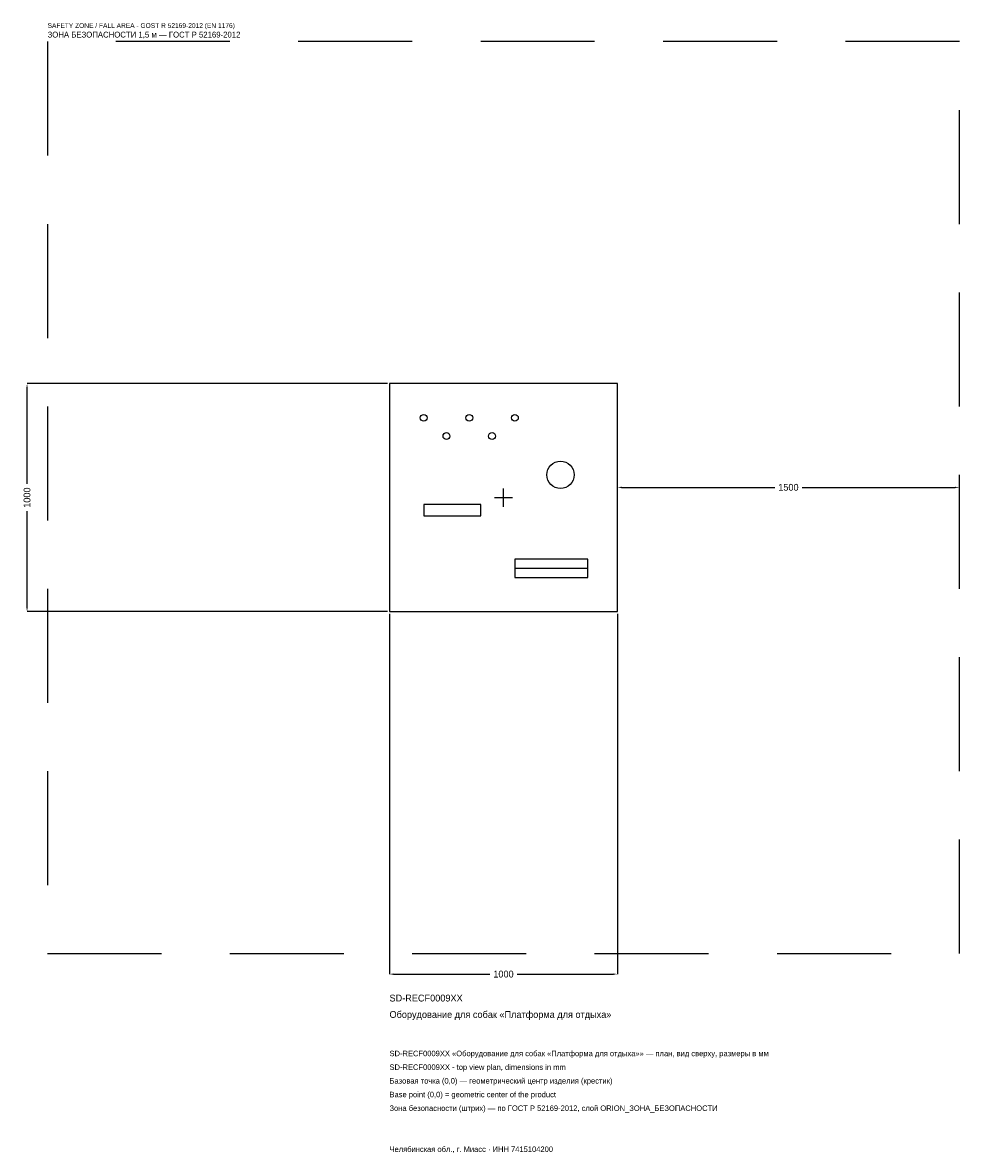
# Model space of a CAD drawing. Header units: metres. Extents: x -2109 to 2000, y -2876 to 2083.
import ezdxf

# ---------------------------------------------------------------- set-up
doc = ezdxf.new("R2010")
doc.units = ezdxf.units.M
doc.linetypes.add('DASHED', pattern=[800, 500, -300])
for name, color, linetype in [('ORION_ДАННЫЕ', 3, 'Continuous'), ('ORION_ЗОНА_БЕЗОПАСНОСТИ', 1, 'Continuous'), ('ORION_КОНТУР', 7, 'Continuous'), ('ORION_РАЗМЕРЫ', 8, 'Continuous')]:
    doc.layers.add(name, color=color, linetype=linetype)
doc.dimstyles.new('ORION', dxfattribs={"dimtxt": 30, "dimasz": 18, "dimexe": 1.25, "dimexo": 9, "dimtad": 1, "dimdec": 0, "dimcen": 2.5, "dimazin": 3, "dimtfac": 1, "dimtmove": 0, "dimatfit": 3, "dimarcsym": 0})

# ---------------------------------------------------------------- blocks, each defined once
blk = doc.blocks.new('_CLOSEDFILLED')
at = {"color": 0, "linetype": 'BYBLOCK'}
blk.add_solid([(-1, 0.16), (0, 0), (-1, -0.16)], dxfattribs=at)
blk = doc.blocks.new('*D1')
for p, q in [((-500, -509), (-500, -2090)), ((500, -509), (500, -2090)), ((-482, -2090), (-60, -2090)), ((60, -2090), (482, -2090))]:
    blk.add_line(p, q)
at = {"layer": 'Defpoints'}
for p in [(-500, -500), (500, -500), (-500, -2090)]:
    blk.add_point(p, dxfattribs=at)
at = {"layer": 'ORION_РАЗМЕРЫ', "xscale": 18, "yscale": 18, "rotation": 180}
blk.add_blockref('_CLOSEDFILLED', (-500, -2090), dxfattribs=at)
at = {"layer": 'ORION_РАЗМЕРЫ', "xscale": 18, "yscale": 18}
blk.add_blockref('_CLOSEDFILLED', (500, -2090), dxfattribs=at)
at = {"layer": 'ORION_РАЗМЕРЫ', "insert": (0, -2090), "char_height": 30, "attachment_point": 5}
blk.add_mtext('1000', dxfattribs=at)
blk = doc.blocks.new('*D2')
for p, q in [((-509, 500), (-2090, 500)), ((-2090, 60), (-2090, 482)), ((-2090, -482), (-2090, -60)), ((-509, -500), (-2090, -500))]:
    blk.add_line(p, q)
at = {"layer": 'Defpoints'}
for p in [(-500, 500), (-2090, -500), (-500, -500)]:
    blk.add_point(p, dxfattribs=at)
at = {"layer": 'ORION_РАЗМЕРЫ', "xscale": 18, "yscale": 18}
for p, rotation in [((-2090, 500), 90), ((-2090, -500), 270)]:
    blk.add_blockref('_CLOSEDFILLED', p, dxfattribs=dict(at, rotation=rotation))
at = {"layer": 'ORION_РАЗМЕРЫ', "insert": (-2090, 0), "char_height": 30, "attachment_point": 5, "rotation": 90}
blk.add_mtext('1000', dxfattribs=at)
blk = doc.blocks.new('*D3')
for p, q in [((500, 9), (500, 45)), ((518, 45), (1190, 45)), ((1310, 45), (1982, 45)), ((2000, 9), (2000, 45))]:
    blk.add_line(p, q)
at = {"layer": 'Defpoints'}
for p in [(500, 45), (500, 0), (2000, 0)]:
    blk.add_point(p, dxfattribs=at)
at = {"layer": 'ORION_РАЗМЕРЫ', "xscale": 18, "yscale": 18, "rotation": 180}
blk.add_blockref('_CLOSEDFILLED', (500, 45), dxfattribs=at)
at = {"layer": 'ORION_РАЗМЕРЫ', "xscale": 18, "yscale": 18}
blk.add_blockref('_CLOSEDFILLED', (2000, 45), dxfattribs=at)
at = {"layer": 'ORION_РАЗМЕРЫ', "insert": (1250, 45), "char_height": 30, "attachment_point": 5}
blk.add_mtext('1500', dxfattribs=at)
blk = doc.blocks.new('ОРИОН SD-RECF0009XX Оборудование для собак Платформа для отдыха')
at = {"layer": 'ORION_ЗОНА_БЕЗОПАСНОСТИ', "linetype": 'DASHED'}
blk.add_lwpolyline([(-2000, -2000), (2000, -2000), (2000, 2000), (-2000, 2000)], close=True, dxfattribs=at)
at = {"layer": 'ORION_КОНТУР'}
blk.add_line((50, -310), (370, -310), dxfattribs=at)
for points in [[(-500, -500), (500, -500), (500, 500), (-500, 500)], [(-350, -80), (-100, -80), (-100, -30), (-350, -30)], [(50, -350), (370, -350), (370, -270), (50, -270)]]:
    blk.add_lwpolyline(points, close=True, dxfattribs=at)
for centre, radius in [((-350, 350), 15), ((-150, 350), 15), ((50, 350), 15), ((-250, 270), 15), ((-50, 270), 15), ((250, 100), 60)]:
    blk.add_circle(centre, radius, dxfattribs=at)
at = {"layer": 'ORION_РАЗМЕРЫ'}
for p, q in [((-40, 0), (40, 0)), ((0, -40), (0, 40))]:
    blk.add_line(p, q, dxfattribs=at)
at = {"layer": 'ORION_ДАННЫЕ'}
for tag, p in [('АРТИКУЛ', (-500, -2210)), ('НАИМЕНОВАНИЕ', (-500, -2282))]:
    blk.add_attdef(tag, p, '', height=30, dxfattribs=at)
at = {"layer": 'ORION_ДАННЫЕ', "flags": 1}
for tag, p in [('ПРОИЗВОДИТЕЛЬ', (-500, -2354)), ('ТЕЛЕФОН', (-500, -2426)), ('САЙТ', (-500, -2570)), ('АДРЕС', (-500, -2642)), ('РЕКВИЗИТЫ', (-500, -2714)), ('ГАБАРИТЫ', (-500, -2786)), ('ЗОНА_БЕЗОПАСНОСТИ', (-500, -2858))]:
    blk.add_attdef(tag, p, '', height=30, dxfattribs=at)
at = {"layer": 'ORION_ЗОНА_БЕЗОПАСНОСТИ', "color": 1}
for s, height, p in [('SAFETY ZONE / FALL AREA - GOST R 52169-2012 (EN 1176)', 21, (-2000, 2060)), ('ЗОНА БЕЗОПАСНОСТИ 1,5 м — ГОСТ Р 52169-2012', 25.5, (-2000, 2018))]:
    blk.add_text(s, height=height, dxfattribs=at).set_placement(p)
at = {"layer": 'ORION_РАЗМЕРЫ'}
dim = blk.add_linear_dim(base=(-2090, -500), p1=(-500, -500), p2=(-500, 500), angle=90, dimstyle='ORION', dxfattribs=at)
dim.commit()
dim.dimension.update_dxf_attribs({"geometry": '*D2', "text_midpoint": (-2090, 0)})
for base, p1, p2, picture, middle in [((500, 45), (500, 0), (2000, 0), '*D3', (1250, 45)), ((-500, -2090), (-500, -500), (500, -500), '*D1', (0, -2090))]:
    dim = blk.add_linear_dim(base=base, p1=p1, p2=p2, dimstyle='ORION', dxfattribs=at)
    dim.commit()
    dim.dimension.update_dxf_attribs({"geometry": picture, "text_midpoint": middle})

msp = doc.modelspace()

# ---------------------------------------------------------------- block references
msp.add_blockref('ОРИОН SD-RECF0009XX Оборудование для собак Платформа для отдыха', (0, 0)).add_auto_attribs({'АРТИКУЛ': 'SD-RECF0009XX', 'НАИМЕНОВАНИЕ': 'Оборудование для собак «Платформа для отдыха»'})

# ---------------------------------------------------------------- texts
at = {"layer": 'ORION_ДАННЫЕ', "color": 3}
for s, p in [('SD-RECF0009XX «Оборудование для собак «Платформа для отдыха»» — план, вид сверху, размеры в мм', (-500, -2450)), ('SD-RECF0009XX - top view plan, dimensions in mm', (-500, -2510)), ('Челябинская обл., г. Миасс · ИНН 7415104200', (-500, -2870))]:
    msp.add_text(s, height=24, dxfattribs=at).set_placement(p)
at = {"layer": 'ORION_ДАННЫЕ', "color": 7}
for s, p in [('Базовая точка (0,0) — геометрический центр изделия (крестик)', (-500, -2570)), ('Base point (0,0) = geometric center of the product', (-500, -2630))]:
    msp.add_text(s, height=24, dxfattribs=at).set_placement(p)
at = {"layer": 'ORION_ДАННЫЕ', "color": 1}
msp.add_text('Зона безопасности (штрих) — по ГОСТ Р 52169-2012, слой ORION_ЗОНА_БЕЗОПАСНОСТИ', height=24, dxfattribs=at).set_placement((-500, -2690))

doc.saveas('drawing.dxf')
